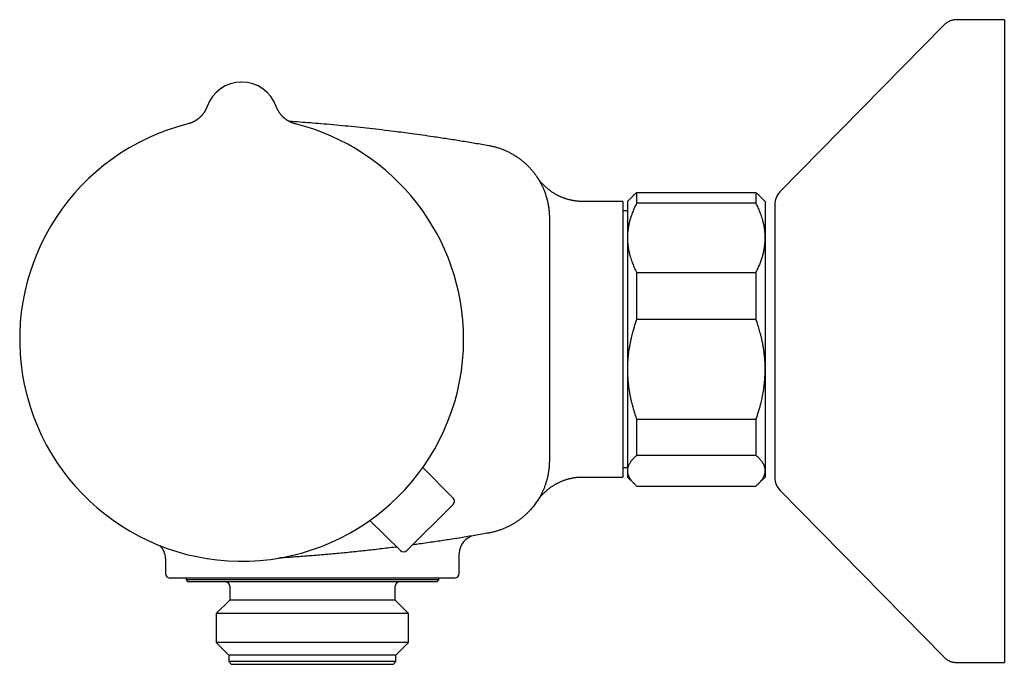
# Model space of a CAD drawing. Header units: millimetres. Extents: x 8 to 723, y 12 to 383.
# Tile 1 of 6: x 32 to 139, y 312 to 382. Entities that reach past the tile are written whole.
import ezdxf

# ---------------------------------------------------------------- set-up
doc = ezdxf.new("R2010")
doc.units = ezdxf.units.MM

msp = doc.modelspace()

# ---------------------------------------------------------------- linework, layer by layer
at = {"color": 7, "linetype": 'Continuous', "lineweight": 30}
for p, q in [((132.24, 381.9), (114.4, 363.75)), ((132.24, 381.9), (132.24, 381.9)), ((138.83, 382.5), (133.67, 382.5)), ((138.83, 382.5), (138.83, 312.5)), ((55.79, 375.7), (55.71, 375.7)), ((52.04, 373.07), (52.03, 373.05)), ((59.56, 373.05), (59.53, 373.12)), ((52.03, 373.05), (52.03, 373.05)), ((52.03, 373.05), (52.03, 373.05)), ((59.56, 373.05), (59.56, 373.05)), ((59.56, 373.05), (59.56, 373.05)), ((88, 365.28), (88.02, 365.25)), ((98.79, 363.68), (98.79, 362.51)), ((98.79, 363.68), (111.79, 363.68)), ((111.79, 363.68), (111.79, 362.51)), ((97.29, 362.7), (92.94, 362.7)), ((97.29, 362.7), (97.29, 332.7)), ((98.51, 363.42), (97.79, 362.7)), ((97.79, 362.7), (97.79, 358.74)), ((111.79, 362.51), (98.79, 362.51)), ((112.79, 362.7), (112.08, 363.42)), ((112.79, 362.7), (112.79, 358.74)), ((97.79, 361.67), (97.29, 361.67)), ((113.83, 362.35), (113.83, 332.65)), ((89.29, 360.93), (89.29, 347.7)), ((89.29, 360.92), (89.29, 360.93)), ((89.29, 360.93), (89.29, 360.92)), ((97.79, 358.74), (97.79, 344.42)), ((112.79, 358.74), (112.79, 344.42)), ((98.79, 354.97), (98.79, 349.86)), ((98.79, 354.97), (111.79, 354.97)), ((111.79, 354.97), (111.79, 349.86)), ((111.79, 349.86), (98.79, 349.86)), ((89.29, 347.7), (89.29, 334.48)), ((97.79, 344.42), (97.79, 333.39)), ((112.79, 344.42), (112.79, 333.39)), ((98.79, 338.99), (111.79, 338.99)), ((98.79, 338.99), (98.79, 335.05)), ((111.79, 338.99), (111.79, 335.05)), ((111.79, 335.05), (98.79, 335.05)), ((78.81, 330.41), (75.53, 333.75)), ((97.29, 333.74), (97.79, 333.74)), ((92.93, 332.7), (92.94, 332.7)), ((92.94, 332.7), (97.29, 332.7)), ((97.79, 333.39), (97.79, 332.7)), ((97.79, 332.7), (98.51, 331.99)), ((112.08, 331.99), (112.79, 332.7)), ((112.79, 333.39), (112.79, 332.7)), ((98.79, 331.72), (111.79, 331.72)), ((114.4, 331.25), (132.24, 313.1)), ((78.81, 329.71), (73.79, 324.69)), ((73.08, 324.68), (69.75, 327.96)), ((47.49, 323.82), (47.49, 322.2)), ((79.49, 322.2), (79.49, 324.36)), ((52.44, 321.7), (47.99, 321.7)), ((49.74, 321.7), (49.74, 321.5)), ((57.87, 321.7), (57.56, 321.7)), ((78.99, 321.7), (64.31, 321.7)), ((77.24, 321.5), (77.24, 321.7)), ((49.74, 321.5), (49.94, 321.3)), ((77.24, 321.5), (49.74, 321.5)), ((77.04, 321.3), (49.94, 321.3)), ((54.49, 320.8), (54.49, 319.3)), ((72.49, 319.3), (72.49, 320.8)), ((77.04, 321.3), (77.24, 321.5)), ((54.49, 319.3), (53.02, 317.83)), ((72.49, 319.3), (54.49, 319.3)), ((73.97, 317.83), (72.49, 319.3)), ((53.02, 317.83), (53.02, 314.68)), ((73.97, 317.83), (53.02, 317.83)), ((73.97, 314.68), (73.97, 317.83)), ((53.02, 314.68), (54.39, 313.3)), ((73.97, 314.68), (53.02, 314.68)), ((72.59, 313.3), (73.97, 314.68)), ((54.39, 313.3), (54.39, 312.6)), ((72.59, 313.3), (54.39, 313.3)), ((72.59, 312.6), (72.59, 313.3)), ((132.24, 313.1), (132.24, 313.1)), ((54.39, 312.6), (54.69, 312.3)), ((72.59, 312.6), (54.39, 312.6)), ((72.29, 312.3), (54.69, 312.3)), ((72.29, 312.3), (72.59, 312.6)), ((133.67, 312.5), (138.83, 312.5))]:
    msp.add_line(p, q, dxfattribs=at)
at = {"color": 7, "linetype": 'Continuous', "lineweight": 30, "flags": 128}
msp.add_lwpolyline([(59.62, 372.91), (59.59, 372.96), (59.56, 373.05)], dxfattribs=at)
at = {"color": 7, "linetype": 'Continuous', "lineweight": 30}
for centre, radius, start, end in [((55.79, 371.7), 4, 19.6961, 160.3039), ((55.79, 347.7), 24.17, 104.0365, 0), ((55.79, 347.7), 24.17, 0, 75.9635), ((115.83, 362.35), 2, 135.4958, 180), ((115.83, 332.65), 2, 180, 224.5042), ((78.46, 330.06), 0.5, 315, 44.5), ((81.49, 324.36), 2, 99.6783, 180.0046), ((45.49, 323.82), 2, 359.9926, 44.5554), ((73.43, 325.04), 0.5, 225.5, 315), ((47.99, 322.2), 0.5, 180, 270), ((78.99, 322.2), 0.5, 270, 0), ((53.99, 320.8), 0.5, 0, 90), ((72.99, 320.8), 0.5, 90, 180)]:
    msp.add_arc(centre, radius, start, end, dxfattribs=at)
for points, knots in [([(133.67, 382.5), (133.62, 382.5), (133.53, 382.5), (133.39, 382.48), (133.26, 382.46), (133.13, 382.43), (133.01, 382.4), (132.89, 382.35), (132.77, 382.3), (132.66, 382.24), (132.55, 382.16), (132.44, 382.09), (132.34, 382), (132.27, 381.93), (132.24, 381.9)], [0, 0, 0, 0, 0.086812, 0.171758, 0.25518, 0.33744, 0.418918, 0.5, 0.581083, 0.66256, 0.74482, 0.828242, 0.913188, 1, 1, 1, 1]), ([(133.67, 382.5), (133.62, 382.5), (133.53, 382.5), (133.39, 382.48), (133.26, 382.46), (133.13, 382.43), (133.01, 382.4), (132.89, 382.35), (132.77, 382.3), (132.66, 382.24), (132.55, 382.16), (132.44, 382.09), (132.34, 382), (132.27, 381.93), (132.24, 381.9)], [0, 0, 0, 0, 0.086812, 0.171758, 0.25518, 0.33744, 0.418918, 0.5, 0.581083, 0.66256, 0.744821, 0.828242, 0.913188, 1, 1, 1, 1]), ([(52.03, 373.05), (52.03, 373.05), (52.03, 373.05), (52.03, 373.05), (52.02, 373.04), (52.02, 373.04), (52.02, 373.03), (52.01, 373.02), (52.01, 373), (52, 372.97), (51.98, 372.93), (51.96, 372.88), (51.93, 372.82), (51.9, 372.75), (51.87, 372.68), (51.83, 372.61), (51.79, 372.55), (51.75, 372.48), (51.71, 372.41), (51.66, 372.34), (51.61, 372.28), (51.56, 372.21), (51.51, 372.14), (51.45, 372.08), (51.4, 372.02), (51.34, 371.96), (51.28, 371.9), (51.22, 371.84), (51.15, 371.78), (51.09, 371.73), (51.02, 371.68), (50.95, 371.62), (50.88, 371.58), (50.81, 371.53), (50.74, 371.48), (50.66, 371.44), (50.59, 371.4), (50.51, 371.36), (50.43, 371.33), (50.36, 371.29), (50.28, 371.26), (50.19, 371.23), (50.11, 371.2), (50.02, 371.18), (49.96, 371.16), (49.93, 371.15)], [0, 0, 0, 0, 0.002768, 0.006029, 0.008948, 0.011799, 0.014971, 0.019113, 0.025106, 0.034393, 0.04871, 0.066715, 0.092072, 0.119091, 0.142947, 0.168191, 0.194483, 0.221462, 0.248907, 0.276677, 0.30468, 0.332856, 0.361162, 0.389568, 0.418055, 0.446605, 0.475207, 0.503853, 0.532534, 0.561246, 0.589985, 0.618745, 0.647525, 0.676323, 0.705135, 0.73396, 0.762798, 0.791646, 0.820504, 0.84937, 0.878244, 0.907125, 0.939205, 0.971266, 1, 1, 1, 1]), ([(59.56, 373.05), (59.56, 373.05), (59.56, 373.05), (59.56, 373.05), (59.56, 373.05)], [0, 0, 0, 0, 0.244496, 1, 1, 1, 1]), ([(61.66, 371.15), (61.65, 371.16), (61.61, 371.17), (61.54, 371.18), (61.46, 371.21), (61.38, 371.24), (61.3, 371.27), (61.22, 371.3), (61.14, 371.33), (61.06, 371.37), (60.98, 371.41), (60.91, 371.45), (60.84, 371.49), (60.76, 371.54), (60.69, 371.58), (60.62, 371.63), (60.56, 371.68), (60.49, 371.73), (60.43, 371.79), (60.37, 371.84), (60.31, 371.9), (60.25, 371.96), (60.19, 372.01), (60.14, 372.07), (60.09, 372.13), (60.04, 372.19), (59.99, 372.26), (59.94, 372.32), (59.9, 372.38), (59.86, 372.44), (59.82, 372.5), (59.78, 372.57), (59.75, 372.63), (59.72, 372.69), (59.69, 372.75), (59.66, 372.8), (59.64, 372.85), (59.62, 372.9), (59.6, 372.94), (59.59, 372.96), (59.59, 372.97)], [0, 0, 0, 0, 0.011119, 0.04162, 0.072046, 0.102397, 0.132669, 0.162859, 0.192964, 0.222981, 0.252905, 0.282732, 0.312458, 0.342076, 0.371581, 0.400966, 0.430224, 0.459346, 0.488322, 0.517142, 0.545795, 0.574265, 0.602537, 0.630592, 0.658411, 0.685967, 0.713233, 0.740174, 0.766749, 0.792911, 0.8186, 0.843745, 0.868257, 0.892024, 0.914905, 0.936717, 0.957209, 0.976, 0.992368, 1, 1, 1, 1]), ([(60.88, 371.47), (60.92, 371.46), (61.34, 371.44), (62.13, 371.38), (63.27, 371.29), (64.47, 371.2), (65.73, 371.08), (67.06, 370.96), (68.39, 370.82), (69.73, 370.68), (71.06, 370.53), (72.27, 370.38), (73.36, 370.24), (74.38, 370.1), (75.48, 369.95), (76.76, 369.77), (78.16, 369.56), (79.67, 369.32), (81.19, 369.07), (82.19, 368.89), (82.7, 368.8)], [0, 0, 0, 0, 0.00516, 0.056943, 0.108726, 0.160508, 0.221264, 0.28202, 0.342775, 0.403879, 0.464984, 0.526089, 0.570119, 0.614149, 0.667561, 0.720972, 0.790723, 0.860474, 0.930237, 1, 1, 1, 1]), ([(82.7, 368.8), (82.7, 368.8), (82.76, 368.79), (82.9, 368.77), (83.1, 368.72), (83.3, 368.67), (83.49, 368.62), (83.69, 368.56), (83.88, 368.5), (84.06, 368.44), (84.23, 368.37), (84.41, 368.3), (84.58, 368.22), (84.75, 368.14), (84.91, 368.07), (85.07, 367.98), (85.23, 367.89), (85.4, 367.79), (85.57, 367.69), (85.74, 367.58), (85.91, 367.46), (86.07, 367.35), (86.23, 367.23), (86.38, 367.11), (86.52, 366.98), (86.66, 366.86), (86.8, 366.73), (86.93, 366.6), (87.06, 366.47), (87.19, 366.34), (87.31, 366.2), (87.44, 366.05), (87.57, 365.89), (87.69, 365.73), (87.81, 365.57), (87.92, 365.41), (88.03, 365.25), (88.13, 365.08), (88.23, 364.92), (88.32, 364.75), (88.41, 364.59), (88.49, 364.42), (88.57, 364.25), (88.65, 364.09), (88.72, 363.91), (88.79, 363.72), (88.86, 363.53), (88.92, 363.34), (88.98, 363.15), (89.03, 362.96), (89.08, 362.77), (89.12, 362.58), (89.16, 362.39), (89.19, 362.2), (89.22, 362.02), (89.24, 361.83), (89.26, 361.65), (89.28, 361.47), (89.29, 361.29), (89.29, 361.11), (89.29, 360.99), (89.29, 360.93)], [0, 0, 0, 0, 0.000005, 0.018628, 0.037263, 0.055354, 0.073445, 0.091582, 0.109719, 0.12665, 0.143582, 0.160551, 0.17752, 0.193596, 0.209671, 0.22578, 0.241888, 0.260206, 0.278536, 0.296454, 0.314373, 0.332336, 0.3503, 0.367313, 0.384326, 0.401378, 0.418429, 0.434747, 0.451064, 0.467415, 0.483767, 0.501918, 0.520081, 0.537849, 0.555617, 0.57343, 0.591242, 0.608253, 0.625265, 0.642315, 0.659364, 0.675911, 0.692458, 0.70904, 0.725623, 0.743942, 0.762273, 0.780193, 0.798112, 0.816077, 0.834042, 0.851056, 0.86807, 0.885123, 0.902175, 0.918494, 0.934812, 0.951164, 0.967516, 0.983754, 1, 1, 1, 1]), ([(92.94, 362.7), (92.91, 362.7), (92.84, 362.7), (92.73, 362.71), (92.6, 362.71), (92.48, 362.72), (92.36, 362.73), (92.23, 362.74), (92.11, 362.76), (91.99, 362.78), (91.87, 362.8), (91.75, 362.82), (91.63, 362.85), (91.51, 362.88), (91.39, 362.91), (91.27, 362.94), (91.15, 362.97), (91.04, 363.01), (90.92, 363.05), (90.81, 363.09), (90.69, 363.14), (90.58, 363.18), (90.47, 363.23), (90.36, 363.28), (90.26, 363.33), (90.15, 363.39), (90.04, 363.45), (89.94, 363.5), (89.84, 363.56), (89.74, 363.63), (89.64, 363.69), (89.54, 363.75), (89.45, 363.82), (89.35, 363.89), (89.26, 363.96), (89.17, 364.03), (89.08, 364.1), (89, 364.18), (88.91, 364.25), (88.83, 364.32), (88.75, 364.4), (88.68, 364.48), (88.6, 364.55), (88.53, 364.63), (88.46, 364.71), (88.39, 364.78), (88.33, 364.86), (88.27, 364.93), (88.21, 365), (88.16, 365.07), (88.11, 365.13), (88.07, 365.19), (88.03, 365.25), (88, 365.29), (87.98, 365.32), (87.97, 365.34), (87.96, 365.35), (87.96, 365.36), (87.95, 365.36), (87.95, 365.37), (87.95, 365.37), (87.95, 365.37), (87.95, 365.37)], [0, 0, 0, 0, 0.014039, 0.035151, 0.056236, 0.077294, 0.098324, 0.119326, 0.140299, 0.161241, 0.182152, 0.203031, 0.223876, 0.244688, 0.265463, 0.286201, 0.306901, 0.32756, 0.348177, 0.368751, 0.389278, 0.409758, 0.430187, 0.450562, 0.470881, 0.491141, 0.511337, 0.531467, 0.551525, 0.571507, 0.591407, 0.61122, 0.630938, 0.650554, 0.670059, 0.689443, 0.708695, 0.727802, 0.746749, 0.765517, 0.784087, 0.802434, 0.82053, 0.838338, 0.855818, 0.872917, 0.889571, 0.905702, 0.921206, 0.935957, 0.949785, 0.962468, 0.973681, 0.982799, 0.9888, 0.992282, 0.99446, 0.995945, 0.997091, 0.998138, 0.999282, 1, 1, 1, 1]), ([(87.95, 365.36), (87.95, 365.36), (87.95, 365.37), (87.95, 365.37), (87.95, 365.37)], [0, 0, 0, 0, 0.4710671, 1, 1, 1, 1]), ([(87.95, 365.36), (87.95, 365.36), (87.95, 365.37), (87.95, 365.37), (87.95, 365.37)], [0, 0, 0, 0, 0.3213132, 1, 1, 1, 1]), ([(87.95, 365.36), (87.95, 365.36), (87.95, 365.36), (87.96, 365.35), (87.98, 365.32), (87.99, 365.3), (88, 365.29)], [0, 0, 0, 0, 0.0097, 0.355278, 0.700889, 1, 1, 1, 1]), ([(88.01, 365.27), (88.01, 365.27), (88, 365.28), (88, 365.29), (87.99, 365.3)], [0, 0, 0, 0, 0.069621, 1, 1, 1, 1]), ([(98.51, 363.42), (98.52, 363.43), (98.57, 363.48), (98.66, 363.56), (98.75, 363.64), (98.79, 363.68)], [0, 0, 0, 0, 0.107573, 0.553785, 1, 1, 1, 1]), ([(111.79, 363.68), (111.84, 363.64), (111.93, 363.57), (112.02, 363.48), (112.07, 363.43), (112.08, 363.42)], [0, 0, 0, 0, 0.442661, 0.88532, 1, 1, 1, 1]), ([(98.79, 362.51), (98.75, 362.43), (98.67, 362.27), (98.56, 362.03), (98.45, 361.79), (98.35, 361.54), (98.27, 361.31), (98.19, 361.09), (98.12, 360.89), (98.06, 360.68), (98.01, 360.47), (97.96, 360.27), (97.92, 360.04), (97.87, 359.79), (97.84, 359.53), (97.81, 359.27), (97.8, 359), (97.79, 358.83), (97.79, 358.74)], [0, 0, 0, 0, 0.065617, 0.131252, 0.19689, 0.262521, 0.328134, 0.383158, 0.438187, 0.493212, 0.547625, 0.602042, 0.656455, 0.725142, 0.793864, 0.862595, 0.931314, 1, 1, 1, 1]), ([(112.79, 358.74), (112.79, 358.78), (112.79, 358.91), (112.79, 359.11), (112.77, 359.36), (112.74, 359.6), (112.71, 359.84), (112.67, 360.07), (112.62, 360.29), (112.57, 360.49), (112.51, 360.72), (112.43, 360.99), (112.34, 361.27), (112.24, 361.53), (112.14, 361.78), (112.03, 362.02), (111.92, 362.27), (111.83, 362.43), (111.79, 362.51)], [0, 0, 0, 0, 0.034083, 0.097391, 0.160725, 0.224069, 0.287405, 0.350715, 0.403935, 0.45716, 0.51038, 0.588809, 0.667238, 0.733776, 0.800332, 0.866897, 0.933458, 1, 1, 1, 1]), ([(97.79, 358.74), (97.79, 358.69), (97.79, 358.57), (97.8, 358.36), (97.82, 358.12), (97.85, 357.88), (97.88, 357.63), (97.92, 357.41), (97.97, 357.19), (98.01, 356.99), (98.08, 356.75), (98.16, 356.49), (98.25, 356.21), (98.35, 355.95), (98.45, 355.7), (98.56, 355.45), (98.67, 355.21), (98.75, 355.05), (98.79, 354.97)], [0, 0, 0, 0, 0.034083, 0.097391, 0.160725, 0.224069, 0.287405, 0.350715, 0.403935, 0.45716, 0.51038, 0.588809, 0.667238, 0.733776, 0.800332, 0.866897, 0.933458, 1, 1, 1, 1]), ([(111.79, 354.97), (111.83, 355.05), (111.91, 355.21), (112.03, 355.45), (112.13, 355.69), (112.23, 355.93), (112.32, 356.16), (112.4, 356.38), (112.46, 356.59), (112.52, 356.8), (112.58, 357.01), (112.63, 357.21), (112.67, 357.44), (112.71, 357.68), (112.75, 357.95), (112.78, 358.21), (112.79, 358.47), (112.79, 358.65), (112.79, 358.74)], [0, 0, 0, 0, 0.065617, 0.131252, 0.19689, 0.262521, 0.328134, 0.383158, 0.438187, 0.493212, 0.547625, 0.602042, 0.656455, 0.725142, 0.793864, 0.862595, 0.931314, 1, 1, 1, 1]), ([(98.79, 349.86), (98.74, 349.71), (98.64, 349.43), (98.51, 348.99), (98.39, 348.59), (98.29, 348.22), (98.22, 347.93), (98.16, 347.67), (98.11, 347.44), (98.06, 347.22), (98.02, 346.99), (97.99, 346.77), (97.94, 346.51), (97.9, 346.2), (97.87, 345.86), (97.84, 345.53), (97.81, 345.22), (97.8, 344.93), (97.8, 344.66), (97.79, 344.5), (97.79, 344.42)], [0, 0, 0, 0, 0.0819211, 0.1639516, 0.2459814, 0.3076814, 0.3693811, 0.4106505, 0.45192, 0.4929595, 0.5339989, 0.5748097, 0.6156206, 0.6788707, 0.7421207, 0.7993756, 0.856637, 0.9138916, 0.9569458, 1, 1, 1, 1]), ([(112.79, 344.42), (112.79, 344.5), (112.79, 344.65), (112.79, 344.9), (112.78, 345.18), (112.76, 345.48), (112.73, 345.79), (112.69, 346.12), (112.66, 346.42), (112.62, 346.69), (112.58, 346.91), (112.54, 347.14), (112.49, 347.41), (112.42, 347.74), (112.33, 348.11), (112.23, 348.46), (112.14, 348.79), (112.05, 349.1), (111.93, 349.45), (111.85, 349.7), (111.79, 349.86)], [0, 0, 0, 0, 0.0408222, 0.0816444, 0.1362006, 0.1907625, 0.2453189, 0.3069691, 0.3686194, 0.4099147, 0.45121, 0.4921157, 0.5330214, 0.602274, 0.6715359, 0.7407898, 0.7983607, 0.8559359, 0.9135074, 1, 1, 1, 1]), ([(97.79, 344.42), (97.79, 344.36), (97.79, 344.19), (97.8, 343.9), (97.82, 343.54), (97.85, 343.19), (97.88, 342.84), (97.92, 342.49), (97.97, 342.14), (98.03, 341.8), (98.1, 341.45), (98.17, 341.11), (98.26, 340.76), (98.35, 340.4), (98.45, 340.05), (98.56, 339.69), (98.67, 339.34), (98.75, 339.11), (98.79, 338.99)], [0, 0, 0, 0, 0.031424, 0.0949, 0.158401, 0.221913, 0.285417, 0.348894, 0.412349, 0.475827, 0.539313, 0.602795, 0.666254, 0.732988, 0.799741, 0.866503, 0.933261, 1, 1, 1, 1]), ([(111.79, 338.99), (111.84, 339.13), (111.94, 339.41), (112.07, 339.83), (112.2, 340.25), (112.3, 340.63), (112.38, 340.97), (112.45, 341.26), (112.51, 341.56), (112.57, 341.88), (112.63, 342.21), (112.67, 342.55), (112.71, 342.89), (112.75, 343.23), (112.77, 343.57), (112.79, 343.91), (112.79, 344.19), (112.79, 344.36), (112.79, 344.42)], [0, 0, 0, 0, 0.079535, 0.159091, 0.238644, 0.318175, 0.371508, 0.424845, 0.478178, 0.539229, 0.600294, 0.661358, 0.722408, 0.783942, 0.845492, 0.907042, 0.968576, 1, 1, 1, 1]), ([(89.29, 334.48), (89.29, 334.4), (89.29, 334.25), (89.28, 334.03), (89.27, 333.81), (89.24, 333.58), (89.22, 333.36), (89.18, 333.13), (89.14, 332.91), (89.1, 332.71), (89.05, 332.53), (89.01, 332.37), (88.96, 332.21), (88.92, 332.05), (88.86, 331.89), (88.81, 331.73), (88.75, 331.57), (88.69, 331.42), (88.62, 331.26), (88.55, 331.11), (88.48, 330.96), (88.4, 330.8), (88.32, 330.65), (88.24, 330.5), (88.15, 330.36), (88.04, 330.18), (87.91, 329.99), (87.76, 329.77), (87.6, 329.55), (87.44, 329.35), (87.29, 329.18), (87.15, 329.02), (87, 328.88), (86.86, 328.73), (86.71, 328.59), (86.56, 328.46), (86.42, 328.33), (86.27, 328.22), (86.12, 328.1), (85.98, 327.99), (85.83, 327.89), (85.68, 327.79), (85.53, 327.69), (85.38, 327.6), (85.23, 327.51), (85.07, 327.43), (84.92, 327.35), (84.76, 327.27), (84.59, 327.19), (84.43, 327.12), (84.27, 327.05), (84.1, 326.99), (83.93, 326.92), (83.76, 326.87), (83.58, 326.81), (83.41, 326.76), (83.23, 326.72), (83.05, 326.67), (82.88, 326.64), (82.76, 326.61), (82.7, 326.6)], [0, 0, 0, 0, 0.020121, 0.040248, 0.060426, 0.080605, 0.100848, 0.121091, 0.141391, 0.161708, 0.176608, 0.191507, 0.206432, 0.221357, 0.236373, 0.251389, 0.266432, 0.281474, 0.296637, 0.3118, 0.326989, 0.342179, 0.357463, 0.372746, 0.388057, 0.403368, 0.427499, 0.451658, 0.475899, 0.500167, 0.519132, 0.53811, 0.556357, 0.574603, 0.592897, 0.611191, 0.627972, 0.644753, 0.661572, 0.67839, 0.694188, 0.709987, 0.725816, 0.741645, 0.757545, 0.773444, 0.789375, 0.805307, 0.821349, 0.837391, 0.853465, 0.869539, 0.885757, 0.901975, 0.918226, 0.934477, 0.95084, 0.967204, 0.983601, 1, 1, 1, 1]), ([(89.29, 334.48), (89.29, 334.48), (89.29, 334.45), (89.29, 334.4), (89.29, 334.36), (89.29, 334.34)], [0, 0, 0, 0, 0.000301, 0.52948, 1, 1, 1, 1]), ([(98.79, 335.05), (98.76, 335.02), (98.7, 334.97), (98.6, 334.87), (98.49, 334.77), (98.38, 334.65), (98.27, 334.53), (98.18, 334.42), (98.11, 334.31), (98.04, 334.2), (97.98, 334.1), (97.92, 333.98), (97.88, 333.86), (97.84, 333.75), (97.81, 333.63), (97.8, 333.51), (97.79, 333.43), (97.79, 333.39)], [0, 0, 0, 0, 0.051217, 0.102435, 0.174578, 0.246739, 0.318897, 0.391038, 0.45329, 0.515548, 0.577799, 0.64795, 0.718111, 0.78826, 0.858836, 0.929425, 1, 1, 1, 1]), ([(112.79, 333.39), (112.79, 333.41), (112.79, 333.46), (112.79, 333.55), (112.77, 333.66), (112.74, 333.76), (112.71, 333.87), (112.67, 333.98), (112.61, 334.08), (112.56, 334.19), (112.49, 334.3), (112.41, 334.4), (112.33, 334.51), (112.24, 334.62), (112.14, 334.73), (112.03, 334.83), (111.92, 334.94), (111.83, 335.01), (111.79, 335.05)], [0, 0, 0, 0, 0.034083, 0.096966, 0.159875, 0.222793, 0.285703, 0.348588, 0.412301, 0.476037, 0.539782, 0.603521, 0.667238, 0.733776, 0.800332, 0.866897, 0.933458, 1, 1, 1, 1]), ([(87.97, 330.07), (87.97, 330.08), (87.97, 330.08), (87.98, 330.08), (87.99, 330.09), (87.99, 330.1), (88, 330.12), (88.02, 330.14), (88.04, 330.17), (88.07, 330.21), (88.11, 330.27), (88.16, 330.33), (88.21, 330.4), (88.27, 330.48), (88.34, 330.56), (88.41, 330.64), (88.48, 330.72), (88.56, 330.81), (88.64, 330.89), (88.72, 330.97), (88.8, 331.05), (88.89, 331.13), (88.98, 331.21), (89.07, 331.29), (89.16, 331.37), (89.26, 331.44), (89.35, 331.51), (89.45, 331.59), (89.55, 331.65), (89.65, 331.72), (89.75, 331.79), (89.85, 331.85), (89.95, 331.91), (90.06, 331.97), (90.17, 332.03), (90.27, 332.08), (90.38, 332.13), (90.49, 332.18), (90.6, 332.23), (90.72, 332.28), (90.83, 332.32), (90.94, 332.36), (91.06, 332.4), (91.17, 332.44), (91.29, 332.47), (91.42, 332.51), (91.55, 332.54), (91.68, 332.57), (91.81, 332.6), (91.94, 332.62), (92.08, 332.64), (92.21, 332.66), (92.34, 332.67), (92.47, 332.69), (92.61, 332.69), (92.74, 332.7), (92.85, 332.7), (92.91, 332.7), (92.94, 332.7)], [0, 0, 0, 0, 0.0004818, 0.0026027, 0.0048151, 0.0073611, 0.0105229, 0.0146936, 0.0204711, 0.0287849, 0.0406988, 0.0552164, 0.0704379, 0.0868176, 0.1044361, 0.1229309, 0.1420214, 0.1615144, 0.1812848, 0.2012518, 0.2213619, 0.2415791, 0.2618783, 0.2822417, 0.3026561, 0.323112, 0.3436018, 0.3641199, 0.3846619, 0.405224, 0.4258035, 0.4463981, 0.4670057, 0.4876248, 0.5082541, 0.5288923, 0.5495387, 0.5701922, 0.5908523, 0.6115182, 0.6321895, 0.6528657, 0.6735464, 0.6942312, 0.7149197, 0.7379476, 0.7609861, 0.7839719, 0.8069065, 0.8297925, 0.8526323, 0.8754284, 0.8981826, 0.920897, 0.9435731, 0.9662127, 0.988817, 1, 1, 1, 1]), ([(97.79, 333.39), (97.79, 333.37), (97.79, 333.31), (97.8, 333.21), (97.82, 333.1), (97.85, 332.99), (97.89, 332.87), (97.94, 332.76), (97.99, 332.66), (98.05, 332.56), (98.11, 332.46), (98.19, 332.35), (98.28, 332.23), (98.4, 332.1), (98.52, 331.98), (98.65, 331.85), (98.75, 331.77), (98.79, 331.72)], [0, 0, 0, 0, 0.034083, 0.101348, 0.168644, 0.235952, 0.303251, 0.370518, 0.430447, 0.490389, 0.550332, 0.610262, 0.688185, 0.766138, 0.844107, 0.922069, 1, 1, 1, 1]), ([(111.79, 331.72), (111.84, 331.76), (111.93, 331.84), (112.04, 331.95), (112.15, 332.06), (112.24, 332.16), (112.33, 332.26), (112.41, 332.36), (112.49, 332.47), (112.56, 332.59), (112.62, 332.7), (112.67, 332.81), (112.71, 332.92), (112.75, 333.03), (112.77, 333.14), (112.79, 333.26), (112.79, 333.34), (112.79, 333.39)], [0, 0, 0, 0, 0.0717343, 0.1434683, 0.2050654, 0.2666734, 0.3282801, 0.3898755, 0.4588732, 0.5278798, 0.5968763, 0.6602419, 0.7236243, 0.7870058, 0.8503701, 0.9251851, 1, 1, 1, 1]), ([(87.97, 330.07), (87.97, 330.07), (87.98, 330.08), (88, 330.11), (88.02, 330.15), (88.04, 330.18), (88.05, 330.19)], [0, 0, 0, 0, 0.057102, 0.392094, 0.728333, 1, 1, 1, 1]), ([(87.95, 330.04), (87.95, 330.04), (87.95, 330.03), (87.95, 330.04), (87.95, 330.04)], [0, 0, 0, 0, 0.73867, 1, 1, 1, 1]), ([(82.7, 326.6), (82.19, 326.51), (81.18, 326.34), (79.65, 326.08), (78.13, 325.84), (76.84, 325.65), (75.78, 325.5), (75.05, 325.39), (74.6, 325.33), (74.41, 325.31)], [0, 0, 0, 0, 0.184052, 0.368126, 0.552211, 0.736317, 0.834583, 0.932851, 1, 1, 1, 1]), ([(72.68, 325.08), (72.63, 325.07), (72.3, 325.03), (71.7, 324.96), (70.88, 324.86), (70.06, 324.76), (69.24, 324.67), (68.42, 324.59), (67.6, 324.5), (66.78, 324.42), (65.96, 324.34), (65.14, 324.27), (64.32, 324.2), (63.49, 324.13), (62.67, 324.07), (61.85, 324.01), (61.03, 323.95), (60.36, 323.91), (59.97, 323.88), (59.85, 323.87)], [0, 0, 0, 0, 0.0128976, 0.0768435, 0.1407974, 0.2047524, 0.268686, 0.3326206, 0.3965585, 0.4604974, 0.5244482, 0.5884001, 0.6523552, 0.7163114, 0.7802484, 0.8441864, 0.9081277, 0.9720701, 1, 1, 1, 1]), ([(56.14, 321.7), (56.04, 321.7), (55.85, 321.7), (55.56, 321.7), (55.27, 321.7), (54.99, 321.7), (54.73, 321.7), (54.47, 321.7), (54.21, 321.7), (53.95, 321.7), (53.7, 321.7), (53.45, 321.7), (53.21, 321.7), (52.96, 321.7), (52.71, 321.7), (52.53, 321.7), (52.44, 321.7)], [0, 0, 0, 0, 0.071927, 0.143875, 0.215823, 0.287752, 0.356393, 0.425042, 0.493683, 0.563167, 0.632658, 0.702143, 0.772846, 0.843556, 0.914259, 1, 1, 1, 1]), ([(57.56, 321.7), (57.44, 321.7), (57.2, 321.7), (56.84, 321.7), (56.49, 321.7), (56.26, 321.7), (56.14, 321.7)], [0, 0, 0, 0, 0.249486, 0.499178, 0.749487, 1, 1, 1, 1]), ([(64.31, 321.7), (64.19, 321.7), (63.94, 321.7), (63.58, 321.7), (63.21, 321.7), (62.82, 321.7), (62.42, 321.7), (62, 321.7), (61.59, 321.7), (61.17, 321.7), (60.76, 321.7), (60.35, 321.7), (59.94, 321.7), (59.56, 321.7), (59.2, 321.7), (58.86, 321.7), (58.53, 321.7), (58.2, 321.7), (57.98, 321.7), (57.87, 321.7)], [0, 0, 0, 0, 0.056132, 0.112264, 0.16851, 0.224757, 0.288362, 0.351989, 0.415615, 0.47922, 0.543275, 0.60733, 0.670514, 0.733698, 0.786945, 0.840212, 0.893486, 0.946753, 1, 1, 1, 1]), ([(132.24, 313.1), (132.27, 313.07), (132.34, 313), (132.44, 312.91), (132.55, 312.84), (132.66, 312.76), (132.77, 312.7), (132.89, 312.65), (133.01, 312.6), (133.13, 312.56), (133.26, 312.54), (133.39, 312.52), (133.53, 312.5), (133.62, 312.5), (133.67, 312.5)], [0, 0, 0, 0, 0.086812, 0.171758, 0.25518, 0.33744, 0.418917, 0.5, 0.581082, 0.66256, 0.74482, 0.828242, 0.913188, 1, 1, 1, 1]), ([(132.24, 313.1), (132.27, 313.07), (132.34, 313), (132.44, 312.91), (132.55, 312.84), (132.66, 312.76), (132.77, 312.7), (132.89, 312.65), (133.01, 312.6), (133.13, 312.56), (133.26, 312.54), (133.39, 312.52), (133.53, 312.5), (133.62, 312.5), (133.67, 312.5)], [0, 0, 0, 0, 0.086812, 0.171758, 0.255179, 0.33744, 0.418917, 0.5, 0.581082, 0.66256, 0.74482, 0.828242, 0.913188, 1, 1, 1, 1])]:
    msp.add_open_spline(points, degree=3, knots=knots, dxfattribs=at)

doc.saveas('drawing.dxf')
